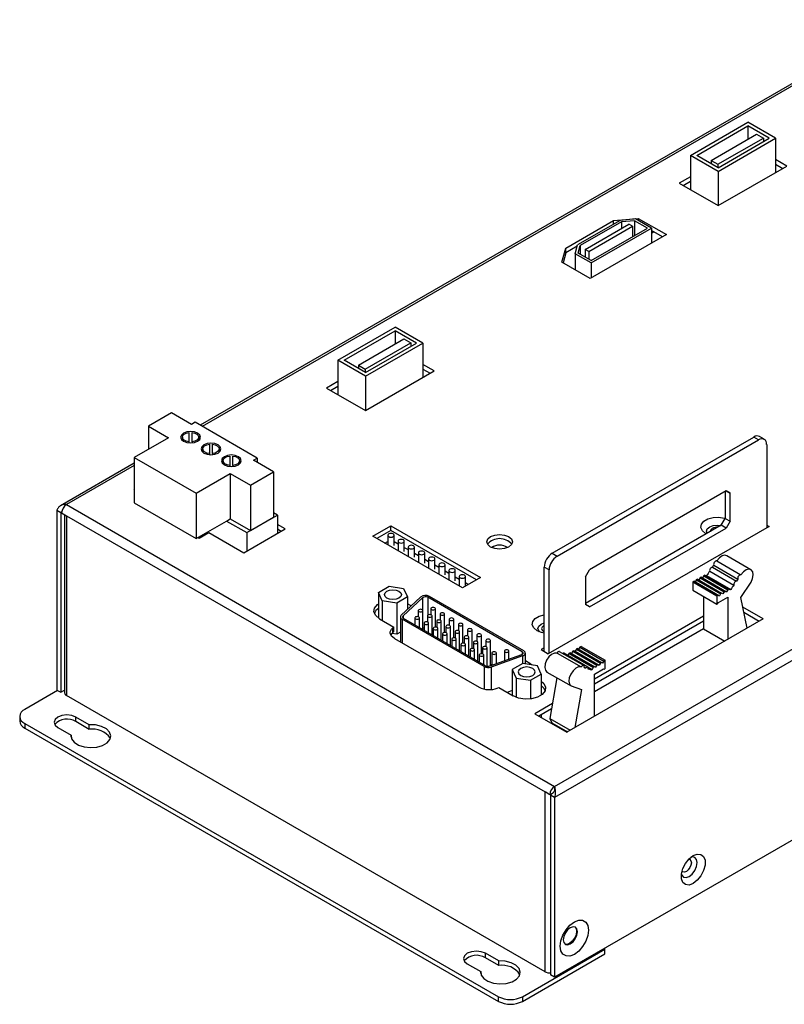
# Model space of a CAD drawing. Header units: millimetres. Extents: x 7246 to 7949, y -271 to 15.
# Tile 2 of 3: x 7699 to 7834, y -250 to -76. Entities that reach past the tile are written whole.
import ezdxf

# ---------------------------------------------------------------- set-up
doc = ezdxf.new("R2010")
doc.units = ezdxf.units.MM
doc.header["$LTSCALE"] = 3

msp = doc.modelspace()

# ---------------------------------------------------------------- linework, layer by layer
at = {"color": 7, "linetype": 'Continuous', "lineweight": 25}
for p, q in [((7854.56, -76.21), (7730.8, -147.65)), ((7817.14, -100.11), (7827.25, -94.27)), ((7818.27, -100.11), (7827.25, -94.93)), ((7832.13, -97.09), (7827.25, -94.27)), ((7831, -97.09), (7827.25, -94.93)), ((7827.25, -94.93), (7827.25, -97.24)), ((7820.76, -100.99), (7828.77, -96.36)), ((7821.97, -101.69), (7829.98, -97.07)), ((7822.02, -102.93), (7832.13, -97.09)), ((7822.02, -102.28), (7831, -97.09)), ((7828.77, -96.36), (7829.98, -97.07)), ((7829.98, -97.07), (7829.98, -97.68)), ((7832.13, -97.09), (7832.13, -103.13)), ((7817.14, -100.11), (7817.14, -106.15)), ((7822.02, -102.93), (7817.14, -100.11)), ((7822.02, -102.28), (7818.27, -100.11)), ((7820.76, -100.99), (7820.76, -101.55)), ((7820.76, -100.99), (7821.97, -101.69)), ((7821.97, -101.69), (7821.97, -102.25)), ((7822.02, -108.97), (7834.11, -101.99)), ((7834.11, -101.99), (7832.13, -100.85)), ((7832.13, -101.66), (7833.4, -102.4)), ((7817.14, -103.87), (7815.16, -105.01)), ((7822.02, -102.93), (7822.02, -108.97)), ((7815.16, -105.01), (7822.02, -108.97)), ((7815.86, -105.42), (7817.14, -104.68)), ((7795.2, -116.46), (7803.61, -111.6)), ((7804.74, -111.56), (7797.25, -115.89)), ((7804.98, -111.83), (7797.72, -116.02)), ((7798.61, -116.67), (7806.29, -112.24)), ((7799.25, -117.04), (7806.93, -112.61)), ((7803.61, -111.6), (7807.95, -111.21)), ((7803.61, -112.21), (7803.61, -111.6)), ((7807.43, -111.31), (7804.74, -111.56)), ((7807.26, -111.62), (7804.98, -111.83)), ((7804.98, -111.83), (7804.98, -112.99)), ((7806.93, -112.61), (7806.29, -112.24)), ((7806.93, -112.61), (7806.93, -114.46)), ((7809.55, -112.95), (7807.26, -111.62)), ((7807.26, -111.62), (7807.26, -114.27)), ((7810.26, -112.95), (7807.43, -111.31)), ((7807.95, -111.21), (7812.91, -114.07)), ((7807.95, -111.61), (7807.95, -111.21)), ((7812.91, -114.07), (7799.48, -121.83)), ((7799.65, -119.07), (7810.26, -112.95)), ((7799.65, -118.66), (7809.55, -112.95)), ((7810.26, -112.95), (7810.26, -115.6)), ((7812.2, -114.48), (7810.26, -113.36)), ((7810.7, -113.61), (7810.26, -113.86)), ((7797.18, -116.13), (7795.2, -117.27)), ((7796.82, -117.44), (7797.25, -115.89)), ((7797.36, -117.34), (7797.72, -116.02)), ((7797.72, -116.02), (7797.72, -117.54)), ((7794.51, -118.96), (7795.2, -116.46)), ((7795.2, -117.27), (7794.71, -119.07)), ((7795.2, -117.27), (7795.2, -116.46)), ((7799.65, -119.07), (7796.82, -117.44)), ((7796.82, -117.44), (7796.82, -120.3)), ((7799.65, -118.66), (7797.36, -117.34)), ((7798.61, -116.67), (7798.61, -118.06)), ((7799.25, -117.04), (7798.61, -116.67)), ((7799.25, -117.04), (7799.25, -118.43)), ((7799.48, -121.83), (7794.51, -118.96)), ((7799.65, -119.07), (7799.65, -121.72)), ((7793.22, -211.3), (7940.72, -126.15)), ((7942.42, -127.13), (7793.22, -213.26)), ((7755.03, -136.21), (7765.14, -130.38)), ((7756.16, -136.21), (7765.14, -131.03)), ((7770.02, -133.19), (7765.14, -130.38)), ((7768.89, -133.19), (7765.14, -131.03)), ((7765.14, -131.03), (7765.14, -133.34)), ((7758.65, -137.09), (7766.66, -132.46)), ((7759.86, -137.79), (7767.87, -133.17)), ((7759.91, -139.03), (7770.02, -133.19)), ((7759.91, -138.38), (7768.89, -133.19)), ((7766.66, -132.46), (7767.87, -133.17)), ((7767.87, -133.17), (7767.87, -133.78)), ((7770.02, -133.19), (7770.02, -139.23)), ((7755.03, -136.21), (7755.03, -142.25)), ((7759.91, -139.03), (7755.03, -136.21)), ((7759.91, -138.38), (7756.16, -136.21)), ((7772, -138.09), (7770.02, -136.95)), ((7758.65, -137.09), (7758.65, -137.65)), ((7758.65, -137.09), (7759.86, -137.79)), ((7759.86, -137.79), (7759.86, -138.35)), ((7759.91, -145.07), (7772, -138.09)), ((7770.02, -137.76), (7771.29, -138.5)), ((7755.03, -139.97), (7753.05, -141.11)), ((7759.91, -139.03), (7759.91, -145.07)), ((7753.05, -141.11), (7759.91, -145.07)), ((7753.75, -141.52), (7755.03, -140.79)), ((7725.74, -145.49), (7721.68, -147.84)), ((7729.28, -147.53), (7725.74, -145.49)), ((7729.93, -147.15), (7729.28, -147.53)), ((7740.82, -153.44), (7729.93, -147.15)), ((7721.68, -147.84), (7725.21, -149.88)), ((7721.68, -147.84), (7721.68, -151.92)), ((7728.82, -148.95), (7728.82, -150.59)), ((7729.37, -150.6), (7729.37, -148.95)), ((7725.21, -149.88), (7719.19, -153.36)), ((7727.65, -149.77), (7727.65, -150.34)), ((7728.82, -150.59), (7728.82, -150.77)), ((7729.37, -150.6), (7729.37, -150.77)), ((7730.55, -150.34), (7730.55, -149.77)), ((7792.8, -170.23), (7828.29, -149.74)), ((7793.65, -170.72), (7829.14, -150.23)), ((7829.14, -150.23), (7828.29, -149.74)), ((7830.14, -150.13), (7829.29, -149.64)), ((7731.24, -151.85), (7731.24, -152.41)), ((7732.41, -151.03), (7732.41, -152.67)), ((7732.41, -152.67), (7732.41, -152.84)), ((7732.96, -152.67), (7732.96, -151.02)), ((7732.96, -152.67), (7732.96, -152.85)), ((7734.14, -152.41), (7734.14, -151.85)), ((7830.56, -151.05), (7830.56, -165.74)), ((7719.19, -154.36), (7706.21, -161.85)), ((7719.19, -153.36), (7730.07, -159.64)), ((7719.19, -153.36), (7719.19, -161.36)), ((7734.83, -153.92), (7734.83, -154.49)), ((7736, -153.1), (7736, -154.74)), ((7736.55, -154.74), (7736.55, -153.1)), ((7737.73, -154.49), (7737.73, -153.92)), ((7740.17, -153.82), (7740.82, -153.44)), ((7743.7, -155.86), (7740.17, -153.82)), ((7740.82, -153.44), (7740.82, -154.19)), ((7736, -154.74), (7736, -154.92)), ((7736.55, -154.74), (7736.55, -154.92)), ((7739.64, -158.21), (7743.7, -155.86)), ((7743.7, -155.86), (7743.7, -163.86)), ((7730.07, -159.64), (7736.1, -156.16)), ((7736.1, -156.16), (7739.64, -158.21)), ((7736.1, -156.16), (7736.1, -164.17)), ((7719.19, -158.91), (7719.11, -158.95)), ((7719.11, -158.95), (7719.19, -158.99)), ((7739.64, -158.21), (7739.64, -166.21)), ((7942.42, -158.81), (7793.22, -244.94)), ((7823.41, -159.25), (7799.37, -173.13)), ((7823.27, -159.33), (7823.27, -164.07)), ((7823.41, -159.25), (7824.12, -159.66)), ((7824.12, -159.66), (7823.41, -159.25)), ((7730.07, -159.64), (7730.07, -167.65)), ((7824.12, -164.56), (7824.12, -159.66)), ((7705.54, -162.64), (7706.25, -163.05)), ((7705.54, -162.64), (7705.54, -194.32)), ((7706.42, -162.95), (7706.25, -163.05)), ((7706.25, -163.05), (7706.25, -194.73)), ((7707.24, -161.66), (7793.22, -211.3)), ((7719.19, -161.36), (7730.07, -167.65)), ((7706.39, -163.13), (7707.24, -163.62)), ((7706.89, -163.42), (7706.89, -194.81)), ((7707.24, -163.62), (7791.52, -212.28)), ((7707.24, -163.62), (7707.24, -195.3)), ((7730.07, -167.65), (7735.45, -164.54)), ((7735.45, -164.54), (7736.1, -164.17)), ((7735.45, -164.54), (7739, -166.59)), ((7736.1, -164.17), (7739.64, -166.21)), ((7739, -166.59), (7744.38, -163.49)), ((7739.64, -166.21), (7743.7, -163.86)), ((7744.38, -163.49), (7743.7, -163.1)), ((7744.38, -163.49), (7744.38, -166.74)), ((7822.57, -165.29), (7823.27, -164.07)), ((7823.27, -164.07), (7824.12, -164.56)), ((7824.12, -164.56), (7823.41, -165.78)), ((7738.49, -170.14), (7745.77, -165.93)), ((7745.77, -165.93), (7744.38, -165.13)), ((7744.38, -165.94), (7745.07, -166.34)), ((7761.18, -167.22), (7764.39, -165.37)), ((7764.39, -166.19), (7761.89, -167.63)), ((7764.39, -165.37), (7780.17, -174.48)), ((7764.39, -166.19), (7764.39, -165.37)), ((7779.47, -174.89), (7764.39, -166.19)), ((7830.98, -165.5), (7792.09, -187.95)), ((7822.57, -165.29), (7798.67, -179.09)), ((7799.37, -179.66), (7823.41, -165.78)), ((7823.41, -165.78), (7822.57, -165.29)), ((7830.56, -165.25), (7830.98, -165.5)), ((7730.43, -167.44), (7730.64, -167.56)), ((7730.64, -167.56), (7732.34, -166.59)), ((7732.34, -166.59), (7738.49, -170.14)), ((7739, -166.59), (7739, -169.84)), ((7776.96, -176.34), (7761.18, -167.22)), ((7763.3, -168.45), (7763.83, -168.14)), ((7763.83, -167.06), (7763.83, -168.76)), ((7764.95, -168.86), (7764.95, -167.06)), ((7764.95, -168.14), (7765.63, -168.54)), ((7765.63, -168.1), (7765.63, -169.79)), ((7766.74, -169.89), (7766.74, -168.1)), ((7766.74, -169.18), (7767.43, -169.57)), ((7767.43, -169.13), (7767.43, -170.83)), ((7768.54, -170.93), (7768.54, -169.13)), ((7768.54, -170.22), (7769.22, -170.61)), ((7769.22, -170.17), (7769.22, -171.87)), ((7770.34, -171.97), (7770.34, -170.17)), ((7770.34, -171.25), (7771.02, -171.65)), ((7771.02, -171.21), (7771.02, -172.9)), ((7772.13, -173), (7772.13, -171.21)), ((7792.8, -170.23), (7793.65, -170.72)), ((7821.78, -171.55), (7826.02, -174)), ((7827.79, -173.12), (7823.55, -170.67)), ((7772.13, -172.29), (7772.81, -172.68)), ((7772.81, -172.24), (7772.81, -173.94)), ((7773.93, -174.04), (7773.93, -172.24)), ((7773.93, -173.33), (7774.61, -173.72)), ((7774.61, -173.28), (7774.61, -174.98)), ((7775.72, -175.08), (7775.72, -173.28)), ((7792.23, -173.17), (7791.38, -172.68)), ((7791.38, -187.54), (7791.38, -172.68)), ((7792.23, -187.87), (7792.23, -173.17)), ((7798.67, -174.35), (7799.37, -173.13)), ((7820.53, -173.39), (7824.77, -175.84)), ((7821.02, -172.7), (7825.27, -175.15)), ((7821.24, -172.34), (7825.48, -174.79)), ((7775.72, -174.36), (7776.41, -174.76)), ((7776.41, -174.32), (7776.41, -176.01)), ((7780.17, -174.48), (7776.96, -176.34)), ((7777.52, -176.01), (7777.52, -174.32)), ((7798.67, -174.35), (7798.67, -179.25)), ((7817.78, -175.15), (7817.54, -175.28)), ((7817.78, -175.15), (7822.02, -177.59)), ((7818.03, -175.25), (7817.78, -175.15)), ((7818.17, -174.92), (7818.03, -175.25)), ((7818.38, -174.8), (7818.17, -174.92)), ((7818.17, -174.92), (7822.42, -177.37)), ((7818.38, -174.8), (7822.62, -177.25)), ((7818.82, -174.56), (7818.6, -174.93)), ((7819, -174.45), (7818.82, -174.56)), ((7818.82, -174.56), (7823.07, -177)), ((7819, -174.45), (7823.25, -176.9)), ((7819.25, -174.56), (7819, -174.45)), ((7819.47, -174.2), (7819.25, -174.56)), ((7819.25, -174.56), (7823.49, -177)), ((7819.68, -174.08), (7819.47, -174.2)), ((7819.47, -174.2), (7823.71, -176.65)), ((7819.68, -174.08), (7823.92, -176.53)), ((7819.99, -174.17), (7819.9, -174.21)), ((7819.99, -174.17), (7824.23, -176.61)), ((7762.17, -177.13), (7764.05, -176.05)), ((7764.05, -176.05), (7766.61, -176.44)), ((7766.61, -176.44), (7767.29, -177.92)), ((7777.52, -175.4), (7778.05, -175.71)), ((7817.54, -175.28), (7821.78, -177.73)), ((7817.54, -175.28), (7817.54, -176.74)), ((7817.54, -176.74), (7821.78, -179.19)), ((7818.03, -175.25), (7822.27, -177.7)), ((7823.25, -176.9), (7823.07, -177)), ((7823.49, -177), (7823.25, -176.9)), ((7823.71, -176.65), (7823.49, -177)), ((7823.92, -176.53), (7823.71, -176.65)), ((7824.1, -176.69), (7823.92, -176.53)), ((7824.23, -176.61), (7824.1, -176.69)), ((7825.99, -178.01), (7827.8, -175.32)), ((7762.86, -178.61), (7762.17, -177.13)), ((7762.17, -177.13), (7762.17, -181.63)), ((7765.42, -179), (7762.86, -178.61)), ((7762.86, -178.61), (7762.86, -182.04)), ((7767.29, -177.92), (7765.42, -179)), ((7769.61, -177.94), (7766.19, -181.15)), ((7769.96, -178.06), (7766.53, -181.27)), ((7767.29, -177.92), (7767.29, -180.12)), ((7787.48, -187.57), (7770.89, -177.99)), ((7787.77, -187.41), (7771.17, -177.83)), ((7819.45, -177.85), (7819.45, -183.53)), ((7822.02, -177.59), (7821.78, -177.73)), ((7821.78, -177.73), (7821.78, -179.19)), ((7822.27, -177.7), (7822.02, -177.59)), ((7822.06, -178.9), (7823.69, -177.96)), ((7822.42, -177.37), (7822.27, -177.7)), ((7822.62, -177.25), (7822.42, -177.37)), ((7822.83, -177.39), (7822.62, -177.25)), ((7823.07, -177), (7822.83, -177.39)), ((7823.69, -177.96), (7823.69, -185.4)), ((7827.12, -183.42), (7825.99, -178.01)), ((7765.42, -179), (7765.42, -184.47)), ((7767.95, -179.5), (7767.29, -179.13)), ((7767.29, -179.94), (7767.41, -180.01)), ((7769.2, -180.33), (7769.2, -181.41)), ((7770, -183.65), (7770, -180.33)), ((7771.41, -179.99), (7771.41, -181.06)), ((7772.21, -183.25), (7772.21, -179.99)), ((7799.37, -179.66), (7798.67, -179.25)), ((7821.78, -179.19), (7821.92, -179.11)), ((7821.92, -179.11), (7822.06, -178.9)), ((7829.96, -181.79), (7826.34, -179.7)), ((7762.37, -181.75), (7764.91, -183.22)), ((7766.05, -181.46), (7766.05, -185.83)), ((7780.78, -190.2), (7766.34, -181.86)), ((7781.06, -190.04), (7766.62, -181.7)), ((7768.61, -181.61), (7768.61, -182.85)), ((7769.41, -183.31), (7769.41, -181.61)), ((7770.82, -181.27), (7770.82, -182.34)), ((7771.62, -184.58), (7771.62, -181.27)), ((7773.03, -180.93), (7773.03, -182)), ((7773.83, -184.18), (7773.83, -180.93)), ((7774.65, -181.86), (7774.65, -182.93)), ((7775.45, -185.12), (7775.45, -181.86)), ((7829.96, -181.79), (7795.36, -201.76)), ((7819.45, -181.32), (7800.22, -192.42)), ((7800.22, -193.24), (7819.45, -182.14)), ((7826.54, -180.63), (7829.25, -182.19)), ((7764.91, -183.22), (7764.71, -183.37)), ((7764.71, -184.19), (7764.71, -183.37)), ((7764.91, -184.03), (7764.91, -183.22)), ((7770.23, -182.54), (7770.23, -183.78)), ((7771.03, -184.24), (7771.03, -182.54)), ((7771.85, -183.48), (7771.85, -184.72)), ((7772.44, -182.2), (7772.44, -183.28)), ((7772.65, -185.18), (7772.65, -183.48)), ((7773.24, -185.52), (7773.24, -182.2)), ((7774.06, -183.14), (7774.06, -184.21)), ((7774.86, -186.45), (7774.86, -183.14)), ((7776.27, -182.8), (7776.27, -183.87)), ((7777.07, -186.05), (7777.07, -182.8)), ((7777.89, -183.73), (7777.89, -184.8)), ((7778.69, -186.99), (7778.69, -183.73)), ((7819.45, -183.53), (7800.22, -194.63)), ((7819.45, -183.53), (7823.19, -185.69)), ((7765.42, -184.47), (7764.55, -184.34)), ((7764.71, -184.19), (7764.91, -184.03)), ((7764.99, -185.22), (7779.91, -193.84)), ((7766.05, -184.11), (7765.42, -184.47)), ((7773.47, -184.41), (7773.47, -185.65)), ((7774.27, -186.11), (7774.27, -184.41)), ((7775.09, -185.35), (7775.09, -186.59)), ((7775.68, -184.07), (7775.68, -185.14)), ((7775.89, -187.05), (7775.89, -185.35)), ((7776.48, -187.39), (7776.48, -184.07)), ((7777.3, -185.01), (7777.3, -186.08)), ((7778.1, -188.32), (7778.1, -185.01)), ((7779.51, -184.67), (7779.51, -185.74)), ((7780.31, -187.92), (7780.31, -184.67)), ((7781.12, -185.6), (7781.12, -186.67)), ((7781.92, -190.04), (7781.92, -185.6)), ((7776.7, -186.28), (7776.7, -187.52)), ((7777.5, -187.98), (7777.5, -186.28)), ((7778.32, -187.22), (7778.32, -188.46)), ((7778.91, -185.94), (7778.91, -187.01)), ((7779.12, -188.92), (7779.12, -187.22)), ((7779.71, -189.26), (7779.71, -185.94)), ((7780.53, -186.88), (7780.53, -187.95)), ((7781.33, -190.13), (7781.33, -186.88)), ((7791.38, -186.89), (7790.82, -187.21)), ((7790.82, -187.21), (7792.09, -187.95)), ((7797.04, -187.12), (7796.83, -187.5)), ((7797.25, -187), (7797.04, -187.12)), ((7797.04, -187.12), (7801.28, -189.57)), ((7797.25, -187), (7801.49, -189.45)), ((7797.64, -186.77), (7797.43, -187.1)), ((7797.88, -186.63), (7797.64, -186.77)), ((7797.64, -186.77), (7801.89, -189.22)), ((7797.88, -186.63), (7802.12, -189.08)), ((7779.94, -188.15), (7779.94, -189.39)), ((7780.74, -189.85), (7780.74, -188.15)), ((7787.37, -188.11), (7781.8, -190.09)), ((7787.58, -188.31), (7782.01, -190.28)), ((7782.15, -187.81), (7782.15, -189.96)), ((7782.95, -189.68), (7782.95, -187.81)), ((7784.36, -187.47), (7784.36, -189.18)), ((7785.16, -188.89), (7785.16, -187.47)), ((7788.06, -189.72), (7788.06, -187.82)), ((7793.64, -187.8), (7797.88, -190.25)), ((7798.34, -190.02), (7794.1, -187.58)), ((7799.06, -190.3), (7794.82, -187.85)), ((7795.56, -188.26), (7795.55, -188.27)), ((7795.74, -187.9), (7795.56, -188.26)), ((7795.56, -188.26), (7799.8, -190.71)), ((7795.95, -187.78), (7795.74, -187.9)), ((7795.74, -187.9), (7799.98, -190.35)), ((7795.95, -187.78), (7800.19, -190.23)), ((7796.17, -187.87), (7795.95, -187.78)), ((7796.42, -187.49), (7796.17, -187.87)), ((7796.17, -187.87), (7800.42, -190.32)), ((7796.6, -187.39), (7796.42, -187.49)), ((7796.42, -187.49), (7800.66, -189.94)), ((7796.6, -187.39), (7800.84, -189.84)), ((7796.83, -187.5), (7796.6, -187.39)), ((7796.83, -187.5), (7801.07, -189.95)), ((7802.12, -189.08), (7801.89, -189.22)), ((7802.12, -190.54), (7802.12, -189.08)), ((7782.15, -189.96), (7781.92, -189.83)), ((7787.61, -189.65), (7785.74, -190.73)), ((7785.74, -190.73), (7786.42, -192.21)), ((7785.74, -190.73), (7785.74, -195.24)), ((7790.17, -190.04), (7787.61, -189.65)), ((7788.06, -189.15), (7788.84, -189.6)), ((7790.85, -191.52), (7790.17, -190.04)), ((7798.57, -190.41), (7798.44, -190.34)), ((7799.15, -190.49), (7799.68, -190.79)), ((7799.8, -190.71), (7799.68, -190.79)), ((7799.98, -190.35), (7799.8, -190.71)), ((7800.19, -190.23), (7799.98, -190.35)), ((7800.42, -190.32), (7800.19, -190.23)), ((7800.22, -191.51), (7801.85, -190.57)), ((7800.66, -189.94), (7800.42, -190.32)), ((7800.84, -189.84), (7800.66, -189.94)), ((7801.07, -189.95), (7800.84, -189.84)), ((7801.28, -189.57), (7801.07, -189.95)), ((7801.49, -189.45), (7801.28, -189.57)), ((7801.63, -189.62), (7801.49, -189.45)), ((7801.89, -189.22), (7801.63, -189.62)), ((7801.85, -190.57), (7801.98, -190.62)), ((7801.98, -190.62), (7802.12, -190.54)), ((7786.42, -192.21), (7788.98, -192.6)), ((7786.42, -192.21), (7786.42, -195.59)), ((7788.98, -192.6), (7790.85, -191.52)), ((7790.85, -191.52), (7790.85, -195.23)), ((7791.87, -191.16), (7796.11, -193.61)), ((7793.61, -192.17), (7792.39, -199.37)), ((7800.22, -198.95), (7800.22, -191.51)), ((7783.11, -194), (7783.39, -193.88)), ((7783.39, -193.88), (7785.93, -195.35)), ((7788.98, -192.6), (7788.98, -195.88)), ((7796.11, -193.61), (7797.92, -194.21)), ((7797.92, -194.21), (7796.78, -200.94)), ((7705.68, -194.4), (7699.88, -197.75)), ((7705.54, -194.32), (7706.25, -194.73)), ((7706.25, -194.73), (7706.89, -194.36)), ((7791.52, -243.96), (7707.24, -195.3)), ((7785.74, -194.43), (7784.87, -194.74)), ((7792.85, -196.68), (7789.71, -198.49)), ((7790.41, -198.9), (7792.69, -197.58)), ((7699, -198.98), (7699, -199.79)), ((7711.25, -200.43), (7708.9, -199.08)), ((7708.9, -199.89), (7708.9, -199.08)), ((7789.71, -198.49), (7795.36, -201.76)), ((7790.85, -198.64), (7790.85, -199.15)), ((7792.39, -199.37), (7795.94, -201.42)), ((7792.39, -199.37), (7792.71, -200.1)), ((7699.88, -200.2), (7783.32, -248.37)), ((7699.88, -200.2), (7699.88, -201.02)), ((7699.88, -201.02), (7783.32, -249.19)), ((7705.72, -200.92), (7708.06, -202.27)), ((7711.25, -201.25), (7708.9, -199.89)), ((7711.25, -201.25), (7711.25, -200.43)), ((7792.71, -200.1), (7792.7, -200.22)), ((7792.71, -200.1), (7795.47, -201.69)), ((7708.06, -202.62), (7708.06, -202.27)), ((7793.22, -211.3), (7793.22, -211.65)), ((7792.37, -212.77), (7791.52, -212.28)), ((7791.52, -243.96), (7791.52, -212.28)), ((7792.87, -212.48), (7792.37, -212.77)), ((7792.51, -212.85), (7792.99, -212.36)), ((7793.22, -213.26), (7792.51, -212.85)), ((7792.51, -212.85), (7792.51, -244.53)), ((7793.22, -213.26), (7793.22, -244.94)), ((7783.37, -242.07), (7781.02, -240.72)), ((7781.02, -241.53), (7781.02, -240.72)), ((7787.56, -248.37), (7802.06, -240)), ((7787.56, -249.19), (7802.06, -240.82)), ((7802.06, -240), (7802.06, -239.84)), ((7802.06, -240.82), (7802.06, -240)), ((7777.84, -242.55), (7780.19, -243.91)), ((7783.37, -242.89), (7781.02, -241.53)), ((7783.37, -242.89), (7783.37, -242.07)), ((7780.19, -244.26), (7780.19, -243.91)), ((7793.22, -244.94), (7792.51, -244.53)), ((7783.32, -249.19), (7783.32, -248.37)), ((7787.56, -248.37), (7787.56, -249.19))]:
    msp.add_line(p, q, dxfattribs=at)
at = {"color": 8, "linetype": 'Continuous', "lineweight": 25}
for p, q in [((7854.74, -76.51), (7731.15, -147.86)), ((7719.19, -154.76), (7707.24, -161.66)), ((7706.25, -163.05), (7706.4, -162.96)), ((7769.96, -178.06), (7769.96, -180.23)), ((7770.89, -177.99), (7770.89, -181.14)), ((7766.34, -181.86), (7766.34, -186)), ((7766.53, -181.27), (7766.53, -181.64)), ((7787.48, -187.57), (7787.48, -188.06)), ((7787.58, -188.31), (7787.58, -189.66)), ((7780.78, -190.2), (7780.78, -194.16)), ((7782.01, -190.28), (7782.01, -194.25)), ((7788.84, -189.84), (7788.84, -189.6))]:
    msp.add_line(p, q, dxfattribs=at)
at = {"color": 7, "linetype": 'Continuous', "lineweight": 25, "flags": 128}
for points in [[(7730.34, -149.06), (7729.77, -148.84), (7729.1, -148.76), (7728.43, -148.84), (7727.86, -149.06), (7727.48, -149.39), (7727.35, -149.77), (7727.48, -150.16), (7727.86, -150.49), (7728.43, -150.71), (7729.1, -150.78), (7729.77, -150.71), (7730.34, -150.49), (7730.72, -150.16), (7730.85, -149.77), (7730.72, -149.39), (7730.34, -149.06)], [(7728.82, -150.59), (7728.35, -150.49), (7727.98, -150.3), (7727.73, -150.06), (7727.65, -149.77), (7727.73, -149.49), (7727.98, -149.24), (7728.35, -149.06), (7728.82, -148.95)], [(7729.37, -148.95), (7729.83, -149.05), (7730.21, -149.24), (7730.46, -149.49), (7730.55, -149.77), (7730.46, -150.06), (7730.21, -150.31), (7729.83, -150.49), (7729.37, -150.6)], [(7733.93, -151.13), (7733.36, -150.91), (7732.69, -150.84), (7732.02, -150.91), (7731.45, -151.13), (7731.07, -151.46), (7730.94, -151.85), (7731.07, -152.23), (7731.45, -152.56), (7732.02, -152.78), (7732.69, -152.86), (7733.36, -152.78), (7733.93, -152.56), (7734.31, -152.23), (7734.44, -151.85), (7734.31, -151.46), (7733.93, -151.13)], [(7732.41, -152.67), (7731.95, -152.57), (7731.57, -152.38), (7731.33, -152.13), (7731.24, -151.85), (7731.33, -151.57), (7731.57, -151.32), (7731.95, -151.13), (7732.41, -151.03)], [(7732.96, -151.02), (7733.43, -151.13), (7733.81, -151.31), (7734.05, -151.56), (7734.14, -151.85), (7734.05, -152.13), (7733.81, -152.38), (7733.43, -152.57), (7732.96, -152.67)], [(7737.52, -153.21), (7736.95, -152.99), (7736.28, -152.91), (7735.61, -152.99), (7735.05, -153.21), (7734.67, -153.53), (7734.53, -153.92), (7734.67, -154.31), (7735.05, -154.64), (7735.61, -154.85), (7736.28, -154.93), (7736.95, -154.85), (7737.52, -154.64), (7737.9, -154.31), (7738.03, -153.92), (7737.9, -153.53), (7737.52, -153.21)], [(7736, -154.74), (7735.54, -154.64), (7735.16, -154.45), (7734.92, -154.2), (7734.83, -153.92), (7734.92, -153.64), (7735.16, -153.39), (7735.54, -153.2), (7736, -153.1)], [(7736.55, -153.1), (7737.02, -153.2), (7737.4, -153.39), (7737.65, -153.64), (7737.73, -153.92), (7737.65, -154.2), (7737.4, -154.46), (7737.02, -154.64), (7736.55, -154.74)], [(7819.95, -166.8), (7819.81, -166.72), (7819.23, -166.25), (7818.97, -165.68), (7819.06, -165.11), (7819.48, -164.58), (7820.2, -164.17), (7821.11, -163.92), (7822.11, -163.87), (7823.08, -164.02), (7823.27, -164.08)], [(7820.07, -166.73), (7819.96, -166.36), (7820.1, -165.94), (7820.52, -165.58), (7821.13, -165.34), (7821.86, -165.26), (7822.51, -165.33)], [(7820.98, -165.85), (7820.7, -166.08), (7820.61, -166.36), (7820.61, -166.42)], [(7764.78, -166.83), (7764.6, -166.76), (7764.39, -166.74), (7764.18, -166.76), (7764, -166.83), (7763.88, -166.94), (7763.83, -167.06), (7763.88, -167.18), (7764, -167.29), (7764.18, -167.36), (7764.39, -167.38), (7764.6, -167.36), (7764.78, -167.29), (7764.91, -167.18), (7764.95, -167.06), (7764.91, -166.94), (7764.78, -166.83)], [(7766.58, -167.87), (7766.4, -167.8), (7766.19, -167.78), (7765.97, -167.8), (7765.79, -167.87), (7765.67, -167.97), (7765.63, -168.1), (7765.67, -168.22), (7765.79, -168.32), (7765.97, -168.39), (7766.19, -168.42), (7766.4, -168.39), (7766.58, -168.32), (7766.7, -168.22), (7766.74, -168.1), (7766.7, -167.97), (7766.58, -167.87)], [(7785.11, -167.29), (7785.6, -167.71), (7785.77, -168.21), (7785.6, -168.71), (7785.11, -169.13), (7784.38, -169.41), (7783.52, -169.51), (7782.66, -169.41), (7781.93, -169.13), (7781.44, -168.71), (7781.27, -168.21), (7781.44, -167.71), (7781.93, -167.29), (7782.66, -167.01), (7783.52, -166.91), (7784.38, -167.01), (7785.11, -167.29)], [(7768.38, -168.91), (7768.2, -168.84), (7767.98, -168.81), (7767.77, -168.84), (7767.59, -168.91), (7767.47, -169.01), (7767.43, -169.13), (7767.47, -169.26), (7767.59, -169.36), (7767.77, -169.43), (7767.98, -169.46), (7768.2, -169.43), (7768.38, -169.36), (7768.5, -169.26), (7768.54, -169.13), (7768.5, -169.01), (7768.38, -168.91)], [(7770.17, -169.94), (7769.99, -169.87), (7769.78, -169.85), (7769.57, -169.87), (7769.39, -169.94), (7769.26, -170.05), (7769.22, -170.17), (7769.26, -170.29), (7769.39, -170.4), (7769.57, -170.47), (7769.78, -170.49), (7769.99, -170.47), (7770.17, -170.4), (7770.29, -170.29), (7770.34, -170.17), (7770.29, -170.05), (7770.17, -169.94)], [(7771.97, -170.98), (7771.79, -170.91), (7771.58, -170.89), (7771.36, -170.91), (7771.18, -170.98), (7771.06, -171.08), (7771.02, -171.21), (7771.06, -171.33), (7771.18, -171.44), (7771.36, -171.5), (7771.58, -171.53), (7771.79, -171.5), (7771.97, -171.44), (7772.09, -171.33), (7772.13, -171.21), (7772.09, -171.08), (7771.97, -170.98)], [(7823.55, -170.67), (7823.21, -170.58), (7822.73, -170.7), (7822.23, -171.04), (7821.78, -171.55)], [(7773.77, -172.02), (7773.58, -171.95), (7773.37, -171.92), (7773.16, -171.95), (7772.98, -172.02), (7772.86, -172.12), (7772.81, -172.24), (7772.86, -172.37), (7772.98, -172.47), (7773.16, -172.54), (7773.37, -172.57), (7773.58, -172.54), (7773.77, -172.47), (7773.89, -172.37), (7773.93, -172.24), (7773.89, -172.12), (7773.77, -172.02)], [(7775.56, -173.05), (7775.38, -172.98), (7775.17, -172.96), (7774.95, -172.98), (7774.77, -173.05), (7774.65, -173.16), (7774.61, -173.28), (7774.65, -173.4), (7774.77, -173.51), (7774.95, -173.58), (7775.17, -173.6), (7775.38, -173.58), (7775.56, -173.51), (7775.68, -173.4), (7775.72, -173.28), (7775.68, -173.16), (7775.56, -173.05)], [(7821.02, -172.7), (7820.94, -172.69), (7820.84, -172.73), (7820.74, -172.8), (7820.64, -172.91), (7820.57, -173.03), (7820.52, -173.16), (7820.51, -173.29), (7820.53, -173.39)], [(7827.8, -175.32), (7828.08, -174.67), (7828.19, -174.04), (7828.11, -173.52), (7827.85, -173.16), (7827.46, -173.03), (7826.97, -173.15), (7826.47, -173.48), (7826.02, -174)], [(7777.36, -174.09), (7777.18, -174.02), (7776.96, -174), (7776.75, -174.02), (7776.57, -174.09), (7776.45, -174.2), (7776.41, -174.32), (7776.45, -174.44), (7776.57, -174.55), (7776.75, -174.62), (7776.96, -174.64), (7777.18, -174.62), (7777.36, -174.55), (7777.48, -174.44), (7777.52, -174.32), (7777.48, -174.2), (7777.36, -174.09)], [(7825.27, -175.15), (7825.18, -175.14), (7825.08, -175.18), (7824.98, -175.25), (7824.89, -175.35), (7824.81, -175.48), (7824.77, -175.61), (7824.75, -175.74), (7824.77, -175.84)], [(7765.79, -176.91), (7766.12, -177.19), (7766.23, -177.52), (7766.12, -177.86), (7765.79, -178.14), (7765.31, -178.32), (7764.73, -178.39), (7764.16, -178.32), (7763.67, -178.14), (7763.35, -177.86), (7763.23, -177.52), (7763.35, -177.19), (7763.67, -176.91), (7764.16, -176.72), (7764.73, -176.66), (7765.31, -176.72), (7765.79, -176.91)], [(7762.37, -181.75), (7761.7, -181.2), (7761.4, -180.55), (7761.5, -179.88), (7761.99, -179.27), (7762.17, -179.14)], [(7769.88, -180.17), (7769.75, -180.12), (7769.6, -180.1), (7769.45, -180.12), (7769.32, -180.17), (7769.23, -180.24), (7769.2, -180.33), (7769.23, -180.42), (7769.32, -180.5), (7769.45, -180.55), (7769.6, -180.56), (7769.75, -180.55), (7769.88, -180.5), (7769.97, -180.42), (7770, -180.33), (7769.97, -180.24), (7769.88, -180.17)], [(7772.09, -179.83), (7771.96, -179.78), (7771.81, -179.76), (7771.66, -179.78), (7771.53, -179.83), (7771.44, -179.9), (7771.41, -179.99), (7771.44, -180.08), (7771.53, -180.16), (7771.66, -180.21), (7771.81, -180.22), (7771.96, -180.21), (7772.09, -180.16), (7772.18, -180.08), (7772.21, -179.99), (7772.18, -179.9), (7772.09, -179.83)], [(7766.19, -181.15), (7766.12, -181.24), (7766.07, -181.33), (7766.05, -181.43), (7766.05, -181.52), (7766.09, -181.62), (7766.15, -181.71), (7766.23, -181.79), (7766.34, -181.86)], [(7766.53, -181.27), (7766.49, -181.33), (7766.46, -181.38), (7766.45, -181.44), (7766.45, -181.5), (7766.47, -181.55), (7766.51, -181.61), (7766.56, -181.66), (7766.62, -181.7)], [(7769.29, -181.45), (7769.16, -181.4), (7769.01, -181.38), (7768.86, -181.4), (7768.73, -181.45), (7768.64, -181.52), (7768.61, -181.61), (7768.64, -181.7), (7768.73, -181.77), (7768.86, -181.82), (7769.01, -181.84), (7769.16, -181.82), (7769.29, -181.77), (7769.38, -181.7), (7769.41, -181.61), (7769.38, -181.52), (7769.29, -181.45)], [(7771.5, -181.1), (7771.37, -181.05), (7771.22, -181.04), (7771.07, -181.05), (7770.94, -181.1), (7770.85, -181.18), (7770.82, -181.27), (7770.85, -181.36), (7770.94, -181.43), (7771.07, -181.48), (7771.22, -181.5), (7771.37, -181.48), (7771.5, -181.43), (7771.59, -181.36), (7771.62, -181.27), (7771.59, -181.18), (7771.5, -181.1)], [(7773.12, -182.04), (7772.99, -181.99), (7772.84, -181.97), (7772.68, -181.99), (7772.55, -182.04), (7772.47, -182.11), (7772.44, -182.2), (7772.47, -182.29), (7772.55, -182.37), (7772.68, -182.42), (7772.84, -182.43), (7772.99, -182.42), (7773.12, -182.37), (7773.21, -182.29), (7773.24, -182.2), (7773.21, -182.11), (7773.12, -182.04)], [(7773.71, -180.76), (7773.58, -180.71), (7773.43, -180.7), (7773.27, -180.71), (7773.15, -180.76), (7773.06, -180.84), (7773.03, -180.93), (7773.06, -181.02), (7773.15, -181.09), (7773.27, -181.14), (7773.43, -181.16), (7773.58, -181.14), (7773.71, -181.09), (7773.8, -181.02), (7773.83, -180.93), (7773.8, -180.84), (7773.71, -180.76)], [(7775.33, -181.7), (7775.2, -181.65), (7775.05, -181.63), (7774.89, -181.65), (7774.76, -181.7), (7774.68, -181.77), (7774.65, -181.86), (7774.68, -181.95), (7774.76, -182.02), (7774.89, -182.07), (7775.05, -182.09), (7775.2, -182.07), (7775.33, -182.02), (7775.42, -181.95), (7775.45, -181.86), (7775.42, -181.77), (7775.33, -181.7)], [(7790.11, -183.87), (7789.53, -183.39), (7789.27, -182.83), (7789.36, -182.25), (7789.78, -181.72), (7790.5, -181.31), (7791.38, -181.07)], [(7764.99, -185.22), (7764.71, -185.03), (7764.49, -184.81), (7764.34, -184.58), (7764.27, -184.33), (7764.27, -184.08), (7764.34, -183.83), (7764.49, -183.59), (7764.71, -183.37)], [(7770.91, -182.38), (7770.78, -182.33), (7770.63, -182.31), (7770.47, -182.33), (7770.35, -182.38), (7770.26, -182.45), (7770.23, -182.54), (7770.26, -182.63), (7770.35, -182.71), (7770.47, -182.76), (7770.63, -182.77), (7770.78, -182.76), (7770.91, -182.71), (7771, -182.63), (7771.03, -182.54), (7771, -182.45), (7770.91, -182.38)], [(7772.53, -183.31), (7772.4, -183.26), (7772.25, -183.25), (7772.09, -183.26), (7771.96, -183.31), (7771.88, -183.39), (7771.85, -183.48), (7771.88, -183.57), (7771.96, -183.64), (7772.09, -183.69), (7772.25, -183.71), (7772.4, -183.69), (7772.53, -183.64), (7772.62, -183.57), (7772.65, -183.48), (7772.62, -183.39), (7772.53, -183.31)], [(7774.74, -182.97), (7774.61, -182.92), (7774.46, -182.91), (7774.3, -182.92), (7774.17, -182.97), (7774.09, -183.05), (7774.06, -183.14), (7774.09, -183.23), (7774.17, -183.3), (7774.3, -183.35), (7774.46, -183.37), (7774.61, -183.35), (7774.74, -183.3), (7774.83, -183.23), (7774.86, -183.14), (7774.83, -183.05), (7774.74, -182.97)], [(7776.36, -183.91), (7776.23, -183.86), (7776.08, -183.84), (7775.92, -183.86), (7775.79, -183.91), (7775.71, -183.98), (7775.68, -184.07), (7775.71, -184.16), (7775.79, -184.24), (7775.92, -184.29), (7776.08, -184.3), (7776.23, -184.29), (7776.36, -184.24), (7776.45, -184.16), (7776.48, -184.07), (7776.45, -183.98), (7776.36, -183.91)], [(7776.95, -182.63), (7776.82, -182.58), (7776.67, -182.57), (7776.51, -182.58), (7776.38, -182.63), (7776.3, -182.71), (7776.27, -182.8), (7776.3, -182.88), (7776.38, -182.96), (7776.51, -183.01), (7776.67, -183.03), (7776.82, -183.01), (7776.95, -182.96), (7777.04, -182.88), (7777.07, -182.8), (7777.04, -182.71), (7776.95, -182.63)], [(7778.57, -183.57), (7778.44, -183.52), (7778.29, -183.5), (7778.13, -183.52), (7778, -183.57), (7777.92, -183.64), (7777.89, -183.73), (7777.92, -183.82), (7778, -183.89), (7778.13, -183.94), (7778.29, -183.96), (7778.44, -183.94), (7778.57, -183.89), (7778.66, -183.82), (7778.69, -183.73), (7778.66, -183.64), (7778.57, -183.57)], [(7791.38, -184.3), (7790.93, -184.2), (7790.11, -183.87)], [(7790.54, -184.07), (7790.41, -183.92), (7790.26, -183.5), (7790.41, -183.08), (7790.82, -182.72), (7791.38, -182.5)], [(7791.38, -182.94), (7791.28, -182.99), (7791.01, -183.22), (7790.91, -183.5), (7791.01, -183.78), (7791.28, -184.01), (7791.38, -184.06)], [(7764.71, -184.19), (7764.49, -184.41), (7764.36, -184.61)], [(7774.15, -184.25), (7774.02, -184.2), (7773.87, -184.18), (7773.71, -184.2), (7773.58, -184.25), (7773.5, -184.32), (7773.47, -184.41), (7773.5, -184.5), (7773.58, -184.58), (7773.71, -184.63), (7773.87, -184.64), (7774.02, -184.63), (7774.15, -184.58), (7774.24, -184.5), (7774.27, -184.41), (7774.24, -184.32), (7774.15, -184.25)], [(7775.77, -185.18), (7775.64, -185.13), (7775.49, -185.12), (7775.33, -185.13), (7775.2, -185.18), (7775.12, -185.26), (7775.09, -185.35), (7775.12, -185.44), (7775.2, -185.51), (7775.33, -185.56), (7775.49, -185.58), (7775.64, -185.56), (7775.77, -185.51), (7775.86, -185.44), (7775.89, -185.35), (7775.86, -185.26), (7775.77, -185.18)], [(7777.98, -184.84), (7777.85, -184.79), (7777.7, -184.78), (7777.54, -184.79), (7777.41, -184.84), (7777.33, -184.92), (7777.3, -185.01), (7777.33, -185.1), (7777.41, -185.17), (7777.54, -185.22), (7777.7, -185.24), (7777.85, -185.22), (7777.98, -185.17), (7778.06, -185.1), (7778.1, -185.01), (7778.06, -184.92), (7777.98, -184.84)], [(7780.19, -184.5), (7780.06, -184.45), (7779.91, -184.44), (7779.75, -184.45), (7779.62, -184.5), (7779.54, -184.58), (7779.51, -184.67), (7779.54, -184.75), (7779.62, -184.83), (7779.75, -184.88), (7779.91, -184.9), (7780.06, -184.88), (7780.19, -184.83), (7780.27, -184.75), (7780.31, -184.67), (7780.27, -184.58), (7780.19, -184.5)], [(7781.81, -185.44), (7781.68, -185.39), (7781.52, -185.37), (7781.37, -185.39), (7781.24, -185.44), (7781.15, -185.51), (7781.12, -185.6), (7781.15, -185.69), (7781.24, -185.76), (7781.37, -185.81), (7781.52, -185.83), (7781.68, -185.81), (7781.81, -185.76), (7781.89, -185.69), (7781.92, -185.6), (7781.89, -185.51), (7781.81, -185.44)], [(7777.39, -186.12), (7777.26, -186.07), (7777.1, -186.05), (7776.95, -186.07), (7776.82, -186.12), (7776.74, -186.19), (7776.7, -186.28), (7776.74, -186.37), (7776.82, -186.45), (7776.95, -186.5), (7777.1, -186.51), (7777.26, -186.5), (7777.39, -186.45), (7777.47, -186.37), (7777.5, -186.28), (7777.47, -186.19), (7777.39, -186.12)], [(7779.01, -187.05), (7778.88, -187), (7778.72, -186.99), (7778.57, -187), (7778.44, -187.05), (7778.35, -187.13), (7778.32, -187.22), (7778.35, -187.31), (7778.44, -187.38), (7778.57, -187.43), (7778.72, -187.45), (7778.88, -187.43), (7779.01, -187.38), (7779.09, -187.31), (7779.12, -187.22), (7779.09, -187.13), (7779.01, -187.05)], [(7779.6, -185.78), (7779.47, -185.73), (7779.31, -185.71), (7779.16, -185.73), (7779.03, -185.78), (7778.95, -185.85), (7778.91, -185.94), (7778.95, -186.03), (7779.03, -186.1), (7779.16, -186.15), (7779.31, -186.17), (7779.47, -186.15), (7779.6, -186.1), (7779.68, -186.03), (7779.71, -185.94), (7779.68, -185.85), (7779.6, -185.78)], [(7781.22, -186.71), (7781.09, -186.66), (7780.93, -186.65), (7780.78, -186.66), (7780.65, -186.71), (7780.56, -186.79), (7780.53, -186.88), (7780.56, -186.96), (7780.65, -187.04), (7780.78, -187.09), (7780.93, -187.11), (7781.09, -187.09), (7781.22, -187.04), (7781.3, -186.96), (7781.33, -186.88), (7781.3, -186.79), (7781.22, -186.71)], [(7785.05, -187.31), (7784.92, -187.26), (7784.76, -187.24), (7784.61, -187.26), (7784.48, -187.31), (7784.39, -187.38), (7784.36, -187.47), (7784.39, -187.56), (7784.48, -187.63), (7784.61, -187.68), (7784.76, -187.7), (7784.92, -187.68), (7785.05, -187.63), (7785.13, -187.56), (7785.16, -187.47), (7785.13, -187.38), (7785.05, -187.31)], [(7780.63, -187.99), (7780.5, -187.94), (7780.34, -187.92), (7780.19, -187.94), (7780.06, -187.99), (7779.97, -188.06), (7779.94, -188.15), (7779.97, -188.24), (7780.06, -188.32), (7780.19, -188.37), (7780.34, -188.38), (7780.5, -188.37), (7780.63, -188.32), (7780.71, -188.24), (7780.74, -188.15), (7780.71, -188.06), (7780.63, -187.99)], [(7782.84, -187.65), (7782.71, -187.6), (7782.55, -187.58), (7782.4, -187.6), (7782.27, -187.65), (7782.18, -187.72), (7782.15, -187.81), (7782.18, -187.9), (7782.27, -187.97), (7782.4, -188.02), (7782.55, -188.04), (7782.71, -188.02), (7782.84, -187.97), (7782.92, -187.9), (7782.95, -187.81), (7782.92, -187.72), (7782.84, -187.65)], [(7787.37, -188.11), (7787.48, -188.06), (7787.56, -188), (7787.62, -187.93), (7787.66, -187.86), (7787.66, -187.78), (7787.63, -187.7), (7787.57, -187.63), (7787.48, -187.57)], [(7787.58, -188.31), (7787.76, -188.23), (7787.9, -188.13), (7788, -188.01), (7788.05, -187.88), (7788.05, -187.75), (7788, -187.63), (7787.91, -187.51), (7787.77, -187.41)], [(7793.64, -187.8), (7793.19, -187.8), (7792.69, -188.04), (7792.21, -188.48), (7791.81, -189.07), (7791.56, -189.72), (7791.48, -190.34), (7791.58, -190.84), (7791.87, -191.16)], [(7794.1, -187.58), (7794.06, -187.56), (7793.97, -187.56), (7793.85, -187.6), (7793.74, -187.68), (7793.64, -187.8)], [(7789.36, -190.51), (7788.87, -190.33), (7788.3, -190.26), (7787.72, -190.33), (7787.24, -190.51), (7786.91, -190.8), (7786.8, -191.13), (7786.91, -191.46), (7787.24, -191.74), (7787.72, -191.93), (7788.3, -191.99), (7788.87, -191.93), (7789.36, -191.74), (7789.68, -191.46), (7789.8, -191.13), (7789.68, -190.8), (7789.36, -190.51)], [(7788.84, -189.6), (7789.14, -189.82), (7789.23, -189.9)], [(7797.88, -190.25), (7797.43, -190.25), (7796.93, -190.49), (7796.45, -190.93), (7796.05, -191.52), (7795.8, -192.17), (7795.72, -192.79), (7795.83, -193.29), (7796.11, -193.61)], [(7798.42, -190.41), (7798.45, -190.27), (7798.43, -190.15), (7798.38, -190.06), (7798.31, -190.01), (7798.21, -190.01), (7798.1, -190.05), (7797.99, -190.13), (7797.88, -190.25)], [(7799.14, -190.64), (7799.15, -190.51), (7799.14, -190.4), (7799.09, -190.33), (7799.02, -190.29), (7798.93, -190.29), (7798.83, -190.33), (7798.73, -190.42), (7798.64, -190.53)], [(7790.85, -192.74), (7791.33, -193.17), (7791.63, -193.82), (7791.53, -194.48), (7791.04, -195.09), (7790.22, -195.57), (7789.16, -195.85), (7788, -195.91), (7786.88, -195.74), (7785.93, -195.35)], [(7791.57, -194.39), (7791.33, -193.98), (7790.85, -193.55)], [(7708.9, -199.08), (7708.17, -198.8), (7707.31, -198.7), (7706.45, -198.8), (7705.72, -199.08), (7705.23, -199.5), (7705.06, -200), (7705.23, -200.49), (7705.72, -200.92)], [(7708.06, -202.27), (7708.15, -202.92), (7708.59, -203.53), (7709.35, -204.02), (7710.33, -204.34), (7711.45, -204.47), (7712.57, -204.38), (7713.59, -204.09), (7714.39, -203.62), (7714.9, -203.04), (7715.05, -202.39), (7714.83, -201.74), (7714.27, -201.17), (7713.42, -200.74), (7712.38, -200.48), (7711.25, -200.43)], [(7817.62, -228.41), (7816.89, -228.68), (7816.25, -228.62), (7815.78, -228.24), (7815.53, -227.59), (7815.53, -226.74), (7815.78, -225.79), (7816.25, -224.87), (7816.89, -224.07), (7817.62, -223.51), (7818.34, -223.24), (7818.98, -223.29), (7819.45, -223.67), (7819.71, -224.33), (7819.71, -225.18), (7819.45, -226.12), (7818.98, -227.05), (7818.34, -227.84), (7817.62, -228.41)], [(7816.91, -227.18), (7817.45, -226.75), (7817.91, -226.13), (7818.22, -225.42), (7818.32, -224.73), (7818.22, -224.17), (7817.91, -223.82), (7817.45, -223.73), (7817.23, -223.77)], [(7816.84, -224.12), (7817.04, -224.18), (7817.23, -224.4), (7817.3, -224.75), (7817.23, -225.18), (7817.04, -225.62), (7816.75, -226.01), (7816.41, -226.28)], [(7815.53, -226.71), (7815.6, -226.93), (7815.91, -227.28), (7816.37, -227.37), (7816.91, -227.18)], [(7816.41, -226.28), (7816.08, -226.4), (7815.79, -226.35), (7815.64, -226.2)], [(7796.69, -240.9), (7795.92, -241.2), (7795.23, -241.19), (7794.68, -240.88), (7794.33, -240.28), (7794.21, -239.47), (7794.33, -238.52), (7794.68, -237.52), (7795.23, -236.57), (7795.92, -235.76), (7796.69, -235.18), (7797.45, -234.88), (7798.14, -234.89), (7798.69, -235.2), (7799.04, -235.8), (7799.16, -236.61), (7799.04, -237.56), (7798.69, -238.56), (7798.14, -239.51), (7797.45, -240.32), (7796.69, -240.9)], [(7795.98, -239.06), (7796.45, -238.68), (7796.85, -238.14), (7797.12, -237.52), (7797.22, -236.92), (7797.12, -236.43), (7796.85, -236.12), (7796.45, -236.04), (7795.98, -236.2), (7795.51, -236.59), (7795.1, -237.13), (7794.84, -237.75), (7794.74, -238.35), (7794.84, -238.84), (7795.1, -239.15), (7795.51, -239.23), (7795.98, -239.06)], [(7796.78, -236.08), (7796.98, -236.34), (7797.07, -236.84), (7796.98, -237.44), (7796.71, -238.06), (7796.31, -238.6), (7795.84, -238.98), (7795.36, -239.14), (7795.04, -239.1)], [(7781.02, -240.72), (7780.29, -240.43), (7779.43, -240.33), (7778.57, -240.43), (7777.84, -240.72), (7777.35, -241.14), (7777.18, -241.63), (7777.35, -242.13), (7777.84, -242.55)], [(7780.19, -243.91), (7780.27, -244.56), (7780.72, -245.16), (7781.47, -245.65), (7782.46, -245.98), (7783.57, -246.1), (7784.7, -246.01), (7785.72, -245.72), (7786.52, -245.26), (7787.02, -244.67), (7787.17, -244.02), (7786.96, -243.38), (7786.4, -242.81), (7785.55, -242.38), (7784.5, -242.12), (7783.37, -242.07)]]:
    msp.add_lwpolyline(points, dxfattribs=at)
at = {"color": 7, "linetype": 'Continuous', "lineweight": 25}
for centre, radius, start, end in [((7828.88, -150.56), 1.01, 65.6932, 125.6182), ((7829.69, -150.91), 0.873, 350.786, 129.2038), ((7708.23, -163.21), 1.84, 122.6054, 177.3946), ((7821.85, -167.54), 1.91, 86.3405, 117.2965), ((7783.52, -170.48), 2.83, 41.0842, 138.9158), ((7783.52, -171.27), 2.47, 55.6767, 124.3232), ((7794.45, -172.82), 3.07, 122.6051, 177.3948), ((7795.3, -173.31), 3.07, 122.6051, 177.3948), ((7821.85, -172.18), 0.628, 96.202, 195.274), ((7837.34, -185.71), 20.85, 143.7792, 146.3686), ((7821.57, -172.78), 0.548, 126.5368, 171.5512), ((7825.81, -175.23), 0.548, 126.5368, 171.5512), ((7826.09, -174.63), 0.628, 96.202, 195.274), ((7841.59, -188.16), 20.85, 143.7792, 146.3686), ((7770.48, -179.11), 1.46, 61.5412, 126.2629), ((7770.47, -178.76), 0.876, 61.5402, 126.2684), ((7763.14, -181.5), 1.83, 122.0295, 157.1443), ((7770.38, -184.04), 0.666, 102.9739, 124.6342), ((7794.73, -188.05), 0.215, 64.6465, 123.7031), ((7781.49, -188.8), 1.57, 242.938, 289.2581), ((7781.49, -189.2), 0.941, 242.9584, 289.2687), ((7798.5, -190.53), 0.141, 3.3858, 122.3358), ((7798.24, -194.92), 4.38, 70.8249, 78.1559), ((7781.69, -190.35), 3.91, 242.9095, 291.3857), ((7707.49, -194.75), 0.604, 185.6953, 245.6248), ((7700.35, -198.98), 1.31, 110.7836, 249.2164), ((7707.33, -202.3), 2.87, 56.901, 138.6887), ((7700.51, -199.64), 1.51, 185.6946, 245.6253), ((7711.9, -204.86), 3.67, 33.1276, 100.3481), ((7794.21, -212.85), 1.84, 122.6054, 177.3946), ((7779.45, -243.94), 2.87, 56.9011, 138.6887), ((7784.03, -246.5), 3.67, 33.1276, 100.3481), ((7792.35, -242.38), 1.79, 242.2608, 275.1104), ((7785.44, -244.27), 4.61, 242.6097, 297.3904), ((7785.44, -245.09), 4.61, 242.6097, 297.3904)]:
    msp.add_arc(centre, radius, start, end, dxfattribs=at)
for points, knots in [([(7707.24, -161.66), (7707.07, -161.65), (7706.72, -161.63), (7706.23, -161.8), (7705.8, -162.14), (7705.63, -162.47), (7705.54, -162.64)], [0, 0, 0, 0, 0.229347, 0.48418, 0.739077, 1, 1, 1, 1]), ([(7793.22, -211.65), (7793.22, -211.71), (7793.22, -211.81), (7793.19, -211.97), (7793.13, -212.17), (7793.04, -212.3), (7792.98, -212.38)], [0, 0, 0, 0, 0.244944, 0.392921, 0.615355, 1, 1, 1, 1]), ([(7793.22, -213.26), (7793.28, -213.1), (7793.39, -212.76), (7793.41, -212.2), (7793.35, -211.67), (7793.26, -211.42), (7793.22, -211.3)], [0, 0, 0, 0, 0.229349, 0.48418, 0.739076, 1, 1, 1, 1])]:
    msp.add_open_spline(points, degree=3, knots=knots, dxfattribs=at)

doc.saveas('drawing.dxf')
